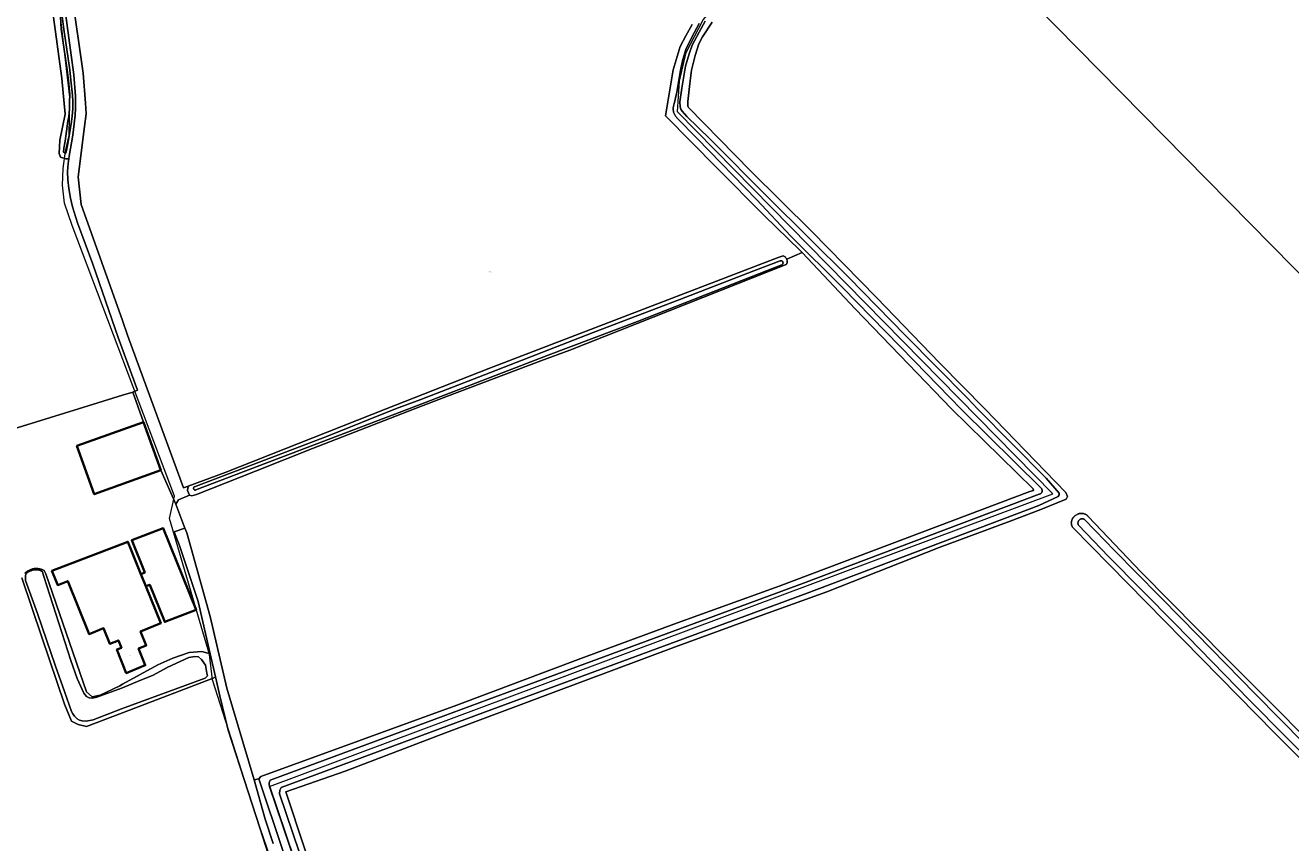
# Model space of a CAD drawing. Header units: metres. Extents: x 250001 to 257773, y 598992 to 609118.
# Tile 169 of 256: x 252962 to 253455, y 601331 to 601649. Entities that reach past the tile are written whole.
import ezdxf
from ezdxf.enums import TextEntityAlignment as Align
from ezdxf.lldxf.tags import DXFTag

# ---------------------------------------------------------------- set-up
doc = ezdxf.new("R2010")
doc.units = ezdxf.units.M
for name, color, linetype, lineweight in [('B-WE-GR-BOUWLAND-GV', 252, 'Continuous', 13), ('B-WE-GR-GROENVOORZIENING-GV', 252, 'Continuous', 18), ('B-WE-KG-GRENS_PERCEEL-G', 150, 'KG-PERCEEL', 18), ('B-WE-KG-GRENS_PERCEEL-S', 150, 'Continuous', 25), ('B-WE-OG-BEBOUWING-GV', 1, 'Continuous', 35), ('B-WE-OG-BEBOUWING-T18', 7, 'Continuous', 18), ('B-WE-OG-TERREIN_ERF-GV', 7, 'Continuous', 18), ('B-WE-OG-WATER-GV', 252, 'Continuous', 18), ('B-WE-OG-WATER_SLOOT-GV', 252, 'Continuous', 18), ('B-WE-VH-VERHARDING_GESLOTEN-GV', 252, 'Continuous', 18), ('X-XX-AL-REFERENTIE-G', 7, 'Continuous', 18)]:
    doc.layers.add(name, color=color, linetype=linetype, lineweight=lineweight)
doc.styles.add('NLCS-ISO', font='NLCS-ISO.ttf')
doc.styles.add('NLCS-ISO-ANNOTATIEF-T18', font='NLCS-ISO.ttf', dxfattribs={"height": 1.8})
doc.styles.get("Standard").update_dxf_attribs({"font": 'NLCS-ISO.ttf'})
tags = doc.linetypes.add('KG-PERCEEL', pattern='A,5.5,-2,["P",Standard,S=1.8,R=0,X=-0.5,Y=-0.9],-2,5.5,-2,[5,NLCS.SHX,S=0.75,R=0,X=0,Y=0],-2', length=19).pattern_tags.tags
tags[6] = DXFTag(74, 10)

# ---------------------------------------------------------------- blocks, each defined once
blk = doc.blocks.new('SKG-PERCEELNUMMER-SO')
at = {"style": 'NLCS-ISO', "oblique": 10, "flags": 1}
blk.add_attdef('GEMEENTECODE', text='', height=1.8, dxfattribs=at).set_placement((0, 2.6), align=Align.MIDDLE_CENTER)
at = {"style": 'NLCS-ISO', "oblique": 10}
blk.add_attdef('SECTIE', text='', height=1.8, dxfattribs=at).set_placement((-0.5, 0), align=Align.MIDDLE_RIGHT)
blk.add_attdef('PERCEELNUMMER', text='', height=1.8, dxfattribs=at).set_placement((0.5, 0), align=Align.MIDDLE_LEFT)
blk = doc.blocks.new('BS2021-132-Xref-KAD-20210617')
at = {"layer": 'B-WE-KG-GRENS_PERCEEL-G', "flags": 128}
for points in [[(253216, 601615.521), (253216.726, 601627.483), (253219.268, 601638.667), (253225.876, 601651.375), (253235.026, 601662.05), (253245.192, 601671.2), (253254.342, 601677.808), (253270.1, 601688.483), (253304.514, 601708.557)], [(253602.292, 601414.333), (253598.138, 601410.285), (253304.514, 601708.557)], [(252977.826, 601600.238), (252979.286, 601606.373), (252979.578, 601621.272), (252976.072, 601651.361), (252969.724, 601696.046)], [(253173.344, 601009.569), (253172.732, 601012.133), (253057.232, 601353.056), (253362.022, 601466.988), (253216, 601615.521)], [(253018.386, 601457.374), (253020.242, 601465.995), (252980.454, 601571.318), (252977.534, 601580.081), (252976.658, 601587.093), (252976.95, 601593.519), (252977.826, 601600.238)], [(253067.932, 601291.571), (253035.096, 601394.645), (253033.914, 601404.512), (253018.386, 601457.374)]]:
    blk.add_lwpolyline(points, dxfattribs=at)
at = {"layer": 'B-WE-KG-GRENS_PERCEEL-S', "xscale": 0.2, "yscale": 0.2, "zscale": 0.2}
blk.add_blockref('SKG-PERCEELNUMMER-SO', (253142.741, 601553.351), dxfattribs=at).add_auto_attribs({'PERCEELNUMMER': '595', 'SECTIE': 'M'})
blk = doc.blocks.new('BS2021-132-Xref-BGT-GRIJS-20210617-aangepast')
at = {"layer": 'B-WE-GR-BOUWLAND-GV', "flags": 128}
for points in [[(252980.457, 601660.598), (252984.69, 601630.568), (252985.616, 601618.926), (252985.881, 601614.825), (252985.219, 601609.931), (252982.838, 601590.351), (252983.896, 601579.503), (253000, 601534.365), (253002.02, 601528.703), (253012.504, 601500), (253023.722, 601469.289), (253025.528, 601469.96), (253039.916, 601475.304), (253102.637, 601500), (253142.581, 601515.728), (253255.056, 601558.857), (253257.077, 601559.552), (253257.369, 601559.42), (253257.536, 601559.327), (253257.695, 601559.22), (253257.845, 601559.101), (253257.984, 601558.969), (253258.111, 601558.826), (253258.226, 601558.674), (253258.328, 601558.512), (253258.416, 601558.342), (253258.465, 601558.223), (253264.441, 601560.819), (253263.685, 601561.618), (253249.734, 601575.252), (253231.323, 601593.666), (253211.306, 601614.032), (253214.216, 601631.891), (253217.016, 601640.982), (253219.201, 601645.109), (253221.724, 601649.499)], [(252955.711, 601491.581), (252982.868, 601500), (253000, 601505.311), (253004.058, 601506.569), (253005.822, 601507.352), (252998.397, 601527.799), (252988.442, 601556.284), (252982.498, 601572.417), (252980.63, 601578.606), (252979.79, 601581.938), (252979.118, 601585.708), (252978.788, 601589.151), (252978.698, 601592.421), (252978.927, 601595.481), (252979.165, 601597.247), (252977.94, 601597.247), (252975.876, 601597.988), (252975.347, 601599.311), (252975.695, 601604.552), (252977.79, 601614.705), (252976.5, 601628.564), (252971.343, 601665.952)], [(253229.433, 601650.415), (253225.727, 601644.809), (253224.284, 601642.031), (253222.764, 601637.433), (253221.418, 601631.738), (253220.704, 601626.651), (253219.916, 601619.584), (253219.939, 601617.845), (253220.206, 601617.248), (253244.375, 601592.651), (253268.152, 601568.988), (253293.375, 601543.305), (253318.075, 601517.855), (253335.551, 601500), (253367.088, 601467.467), (253367.67, 601465.886), (253367.17, 601464.888), (253357.307, 601460.874), (253345.386, 601456.354), (253317.763, 601446.035), (253274.028, 601428.811), (253248.072, 601419.444), (253214.732, 601407.291), (253166.554, 601389.282), (253125.675, 601374.042), (253086.702, 601359.119), (253063.525, 601351.023), (253078.13, 601307.208)], [(253472.901, 601349.515), (253448.36, 601373.818), (253369.645, 601453.972), (253369.532, 601454.171), (253369.434, 601454.377), (253369.35, 601454.59), (253369.282, 601454.808), (253369.229, 601455.03), (253369.191, 601455.255), (253369.17, 601455.483), (253369.164, 601455.711), (253369.174, 601455.939), (253369.201, 601456.166), (253369.243, 601456.391), (253369.3, 601456.612), (253369.373, 601456.828), (253369.461, 601457.039), (253369.564, 601457.243), (253369.681, 601457.44), (253369.811, 601457.627), (253369.953, 601457.806), (253370.108, 601457.973), (253370.275, 601458.13), (253370.422, 601458.251), (253370.593, 601458.42), (253370.775, 601458.576), (253370.968, 601458.721), (253371.169, 601458.852), (253371.379, 601458.969), (253371.595, 601459.072), (253371.819, 601459.16), (253372.048, 601459.234), (253372.281, 601459.292), (253372.517, 601459.334), (253372.756, 601459.361), (253372.996, 601459.371), (253373.236, 601459.366), (253373.475, 601459.344), (253373.712, 601459.307), (253373.947, 601459.254), (253374.177, 601459.186), (253374.402, 601459.102), (253374.621, 601459.004), (253374.833, 601458.891), (253375.038, 601458.764), (253375.233, 601458.624), (253375.418, 601458.472), (253375.593, 601458.307), (253375.757, 601458.131), (253375.76, 601458.127), (253396.398, 601436.457), (253429.576, 601402.882), (253450.611, 601381.768), (253483.359, 601348.477)], [(253065.413, 601302.424), (253053.641, 601336.697), (253041.172, 601374.974), (253037.961, 601388.372), (253036.249, 601395.795), (253035.31, 601395.198), (253000, 601381.719), (252986.098, 601376.412), (252982.79, 601377.206), (252980.145, 601378.529), (252977.499, 601385.143), (252968.635, 601411.205), (252960.934, 601434.307)]]:
    blk.add_lwpolyline(points, dxfattribs=at)
blk.add_lwpolyline([(253285.13, 601538.964), (253264.441, 601560.819), (253258.465, 601558.223), (253258.489, 601558.165), (253258.547, 601557.983), (253258.591, 601557.796), (253258.618, 601557.607), (253258.629, 601557.416), (253258.624, 601557.225), (253258.604, 601557.034), (253258.568, 601556.847), (253258.516, 601556.663), (253258.448, 601556.483), (253258.367, 601556.31), (253258.271, 601556.145), (253174.117, 601522.878), (253162.787, 601518.725), (253126.469, 601505.014), (253113.579, 601500), (253073.969, 601484.604), (253051.727, 601475.779), (253028.812, 601466.684), (253026.959, 601466.237), (253026.104, 601466.386), (253021.835, 601464.642), (253020.838, 601462.947), (253024.323, 601453.654), (253025.025, 601451.781), (253034.197, 601419.28), (253040.677, 601391.365), (253051.245, 601355.674), (253053.063, 601356.107), (253053.908, 601356.93), (253130.102, 601384.787), (253178.368, 601402.949), (253215.982, 601416.835), (253255.545, 601431.074), (253353.041, 601467.81), (253354.44, 601468.219), (253354.274, 601468.885), (253322.514, 601500), (253305.78, 601517.46)], close=True, dxfattribs=at)
at = {"layer": 'B-WE-GR-GROENVOORZIENING-GV', "flags": 128}
for points in [[(252977.928, 601653.921), (252981.143, 601629.963), (252981.793, 601621.718), (252981.796, 601617.007), (252981.618, 601614.283), (252981.278, 601610.847), (252980.68, 601606.556), (252979.318, 601598.387), (252979.165, 601597.247), (252978.927, 601595.481), (252978.698, 601592.421), (252978.788, 601589.151), (252979.118, 601585.708), (252979.79, 601581.938), (252980.63, 601578.606), (252982.498, 601572.417), (252988.442, 601556.284), (252998.397, 601527.799), (253005.822, 601507.352), (253004.058, 601506.569), (253008.167, 601494.897), (253014.926, 601476.112), (253020.838, 601462.947), (253021.835, 601464.642), (253026.104, 601466.386), (253025.333, 601468.196), (253025.528, 601469.96), (253023.722, 601469.289), (253012.504, 601500), (253002.02, 601528.703), (253000, 601534.365), (252983.896, 601579.503), (252982.838, 601590.351), (252985.219, 601609.931), (252985.881, 601614.825), (252985.616, 601618.926), (252984.69, 601630.568), (252980.457, 601660.598)], [(253083.958, 601264.268), (253055.408, 601349.051), (253053.063, 601356.107), (253051.245, 601355.674), (253055.582, 601340.456), (253058.694, 601330.95)]]:
    blk.add_lwpolyline(points, dxfattribs=at)
at = {"layer": 'B-WE-OG-BEBOUWING-GV', "flags": 128}
for points in [[(253014.926, 601476.112), (253008.167, 601494.897), (252982.305, 601485.586), (252989.064, 601466.801)], [(253028.701, 601421.789), (253015.891, 601453.558), (253003.644, 601448.89), (253008.693, 601436.37), (253007.214, 601435.773), (253009.122, 601431.017), (253010.609, 601431.617), (253016.454, 601417.121)], [(253003.345, 601445.417), (253002.169, 601448.349), (252972.607, 601437.006), (252974.834, 601431.436), (252978.771, 601433.009), (252987.007, 601412.408), (252992.688, 601414.679), (252995.119, 601408.598), (252998.462, 601409.934), (252999.612, 601407.056), (252997.848, 601406.351), (253001.493, 601397.234), (253008.872, 601400.29), (253006.278, 601406.757), (253009.303, 601407.97), (253007.098, 601413.466), (253014.907, 601416.598), (253009.122, 601431.017), (253007.214, 601435.773), (253004.624, 601442.229)]]:
    blk.add_lwpolyline(points, close=True, dxfattribs=at)
at = {"layer": 'B-WE-OG-TERREIN_ERF-GV', "flags": 128}
blk.add_lwpolyline([(252962.028, 601436.052), (252962.255, 601436.271), (252962.493, 601436.479), (252962.741, 601436.674), (252962.999, 601436.857), (252963.266, 601437.026), (252963.541, 601437.182), (252963.823, 601437.323), (252964.113, 601437.45), (252964.408, 601437.562), (252964.709, 601437.659), (252965.014, 601437.741), (252965.323, 601437.807), (252965.634, 601437.858), (252965.948, 601437.892), (252966.264, 601437.911), (252966.58, 601437.914), (252966.895, 601437.901), (252967.21, 601437.871), (252967.523, 601437.826), (252967.832, 601437.765), (252968.139, 601437.689), (252968.441, 601437.597), (252968.738, 601437.49), (252969.03, 601437.367), (252969.315, 601437.231), (252969.59, 601437.081), (252970.203, 601435.827), (252986.084, 601389.959), (252988.282, 601388.036), (252991.365, 601388.653), (252998.965, 601392.301), (253000, 601392.871), (253013.843, 601400.499), (253019.655, 601402.966), (253026.031, 601405.172), (253030.931, 601405.56), (253034.196, 601404.701), (253029.488, 601425.119), (253022.348, 601446.482), (253020.151, 601452.243), (253024.323, 601453.654), (253020.838, 601462.947), (253014.926, 601476.112), (252989.064, 601466.801), (252982.305, 601485.586), (253008.167, 601494.897), (253004.058, 601506.569), (253000, 601505.311), (252982.868, 601500), (252955.711, 601491.581)], dxfattribs=at)
blk.add_lwpolyline([(253007.214, 601435.773), (253008.693, 601436.37), (253003.644, 601448.89), (253015.891, 601453.558), (253028.701, 601421.789), (253016.454, 601417.121), (253010.609, 601431.617), (253009.122, 601431.017), (253014.907, 601416.598), (253007.098, 601413.466), (253009.303, 601407.97), (253006.278, 601406.757), (253008.872, 601400.29), (253001.493, 601397.234), (252997.848, 601406.351), (252999.612, 601407.056), (252998.462, 601409.934), (252995.119, 601408.598), (252992.688, 601414.679), (252987.007, 601412.408), (252978.771, 601433.009), (252974.834, 601431.436), (252972.607, 601437.006), (253002.169, 601448.349), (253003.345, 601445.417), (253004.624, 601442.229)], close=True, dxfattribs=at)
at = {"layer": 'B-WE-OG-WATER-GV', "flags": 128}
for points in [[(253224.322, 601649.917), (253221.51, 601644.683), (253219.155, 601639.795), (253218.045, 601635.922), (253217.211, 601632.392), (253215.751, 601623.197), (253214.709, 601618.745), (253214.659, 601618.633), (253214.556, 601618.377), (253214.469, 601618.116), (253214.397, 601617.849), (253214.341, 601617.579), (253214.3, 601617.307), (253214.275, 601617.032), (253214.266, 601616.756), (253214.273, 601616.481), (253214.296, 601616.206), (253214.335, 601615.933), (253214.39, 601615.663), (253214.461, 601615.396), (253214.546, 601615.134), (253214.647, 601614.877), (253214.762, 601614.626), (253214.892, 601614.383), (253215.036, 601614.148), (253215.193, 601613.921), (253215.363, 601613.704), (253215.545, 601613.497), (253215.739, 601613.301), (253223.621, 601605.206), (253246.821, 601581.336), (253259.957, 601567.292), (253280.089, 601547.22), (253308.093, 601518.596), (253326.425, 601499.743), (253357.448, 601469.148), (253357.545, 601469.036), (253357.629, 601468.913), (253357.699, 601468.782), (253357.756, 601468.645), (253357.797, 601468.502), (253357.822, 601468.355), (253357.832, 601468.207), (253357.826, 601468.058), (253357.803, 601467.911), (253357.765, 601467.767), (253357.712, 601467.629), (253357.644, 601467.496), (253357.563, 601467.372), (253357.468, 601467.257), (253357.362, 601467.153), (253357.245, 601467.061), (253357.119, 601466.982), (253356.985, 601466.917), (253356.845, 601466.867), (253356.701, 601466.832), (253356.615, 601466.819), (253264.909, 601432.226), (253142.247, 601386.989), (253124.729, 601380.49), (253058.864, 601356.056), (253057.532, 601355.557), (253057.033, 601354.558), (253057.033, 601353.726), (253076.656, 601295.807)], [(253079.25, 601296.681), (253061.088, 601350.287), (253061.213, 601351.659), (253061.75, 601352.709), (253143.684, 601383.105), (253266.357, 601428.345), (253356.539, 601462.364), (253363.986, 601465.976), (253364.495, 601466.576), (253364.495, 601467.224), (253359.341, 601473.117), (253332.604, 601500), (253328.768, 601504.128), (253304.52, 601528.644), (253282.557, 601551.171), (253251.207, 601582.292), (253228.5, 601605.109), (253219.531, 601613.81), (253217.705, 601615.865), (253217.276, 601616.579), (253217.025, 601617.476), (253216.898, 601619.513), (253217.646, 601624.84), (253219.058, 601633.396), (253220.469, 601638.112), (253221.691, 601641.567), (253224.325, 601646.559), (253226.749, 601650.828)], [(252975.938, 601652.6), (252976.224, 601647.72), (252978.448, 601631.867), (252978.975, 601627.718), (252979.574, 601622.255), (252979.441, 601619.274), (252979.41, 601616.645), (252979.165, 601613.793), (252978.811, 601611.902), (252977.751, 601604.17), (252977.263, 601601.378), (252977.047, 601599.851), (252978.057, 601599.507), (252978.384, 601601.205), (252978.853, 601603.843), (252980.258, 601611.845), (252980.477, 601613.865), (252980.721, 601616.805), (252980.705, 601619.564), (252980.609, 601622.015), (252979.999, 601627.959), (252979.521, 601631.89), (252977.252, 601647.785), (252976.534, 601652.676)], [(253469.171, 601360.253), (253440.717, 601389.137), (253412.014, 601418.52), (253385.903, 601444.893), (253378.391, 601452.73), (253374.275, 601457.025), (253374.155, 601457.092), (253374.006, 601457.159), (253373.851, 601457.211), (253373.692, 601457.247), (253373.53, 601457.267), (253373.367, 601457.272), (253373.204, 601457.26), (253373.043, 601457.233), (253372.886, 601457.19), (253372.733, 601457.132), (253372.587, 601457.059), (253372.449, 601456.973), (253372.32, 601456.873), (253372.201, 601456.761), (253372.094, 601456.638), (253371.999, 601456.505), (253371.918, 601456.363), (253371.851, 601456.214), (253371.799, 601456.06), (253371.763, 601455.9), (253371.742, 601455.739), (253371.737, 601455.576), (253371.748, 601455.413), (253371.775, 601455.252), (253371.817, 601455.094), (253371.875, 601454.942), (253371.948, 601454.795), (253383.594, 601442.644), (253409.716, 601416.26), (253438.416, 601386.88), (253466.867, 601357.999)]]:
    blk.add_lwpolyline(points, dxfattribs=at)
for points in [[(253256.799, 601557.384), (253256.717, 601557.466), (253256.625, 601557.536), (253256.524, 601557.593), (253256.415, 601557.635), (253256.302, 601557.662), (253256.187, 601557.673), (253256.071, 601557.669), (253255.957, 601557.648), (253245.663, 601553.768), (253216.811, 601542.551), (253183.154, 601529.751), (253140.839, 601513.286), (253116.051, 601503.675), (253106.303, 601500), (253079.849, 601489.444), (253028.111, 601469.75), (253028.016, 601469.707), (253027.929, 601469.649), (253027.852, 601469.58), (253027.786, 601469.499), (253027.733, 601469.409), (253027.695, 601469.312), (253027.672, 601469.21), (253027.665, 601469.106), (253027.674, 601469.003), (253027.698, 601468.901), (253027.738, 601468.805), (253027.792, 601468.716), (253027.859, 601468.636), (253027.938, 601468.568), (253028.026, 601468.512), (253028.121, 601468.47), (253028.222, 601468.444), (253028.326, 601468.433), (253028.43, 601468.438), (253028.532, 601468.459), (253028.629, 601468.495), (253111.376, 601500), (253165.649, 601520.877), (253200.437, 601534.061), (253244.633, 601551.446), (253256.59, 601556.102), (253256.662, 601556.15), (253256.751, 601556.225), (253256.828, 601556.312), (253256.893, 601556.408), (253256.944, 601556.512), (253256.981, 601556.622), (253257.001, 601556.737), (253257.006, 601556.853), (253256.995, 601556.968), (253256.968, 601557.081), (253256.926, 601557.19), (253256.87, 601557.291)], [(252967.589, 601437.33), (252966.848, 601437.454), (252966.125, 601437.382), (252965.071, 601437.254), (252964.483, 601437.006), (252963.641, 601436.74), (252962.798, 601436.239), (252962.542, 601435.949), (252962.301, 601435.209), (252962.24, 601434.839), (252962.304, 601433.277), (252966.936, 601420.377), (252974.021, 601399.963), (252977.527, 601390.117), (252980.251, 601382.326), (252980.769, 601381.346), (252981.387, 601380.482), (252982.373, 601379.42), (252983.246, 601378.886), (252984.376, 601378.603), (252985.936, 601378.472), (252988.634, 601379.035), (252999.599, 601383.332), (253032.142, 601395.197), (253033.148, 601396.104), (253032.908, 601397.188), (253032.352, 601400.271), (253030.79, 601402.532), (253029.633, 601403.54), (253028.22, 601403.718), (253025.886, 601403.239), (253017.7, 601399.565), (253011.681, 601396.288), (253006.754, 601394.333), (253000, 601391.469), (252990.016, 601387.824), (252988.374, 601387.409), (252987.107, 601387.576), (252986.058, 601388.131), (252984.937, 601389.468), (252982.429, 601395.149), (252979.952, 601402.078), (252969.499, 601434.816), (252968.929, 601436.558), (252968.386, 601437.05)]]:
    blk.add_lwpolyline(points, close=True, dxfattribs=at)
at = {"layer": 'B-WE-OG-WATER_SLOOT-GV', "flags": 128}
for points in [[(253221.724, 601649.499), (253219.201, 601645.109), (253217.016, 601640.982), (253214.216, 601631.891), (253211.306, 601614.032), (253231.323, 601593.666), (253249.734, 601575.252), (253263.685, 601561.618), (253264.441, 601560.819), (253285.13, 601538.964), (253305.78, 601517.46), (253322.514, 601500), (253354.274, 601468.885), (253354.44, 601468.219), (253353.041, 601467.81), (253255.545, 601431.074), (253215.982, 601416.835), (253178.368, 601402.949), (253130.102, 601384.787), (253053.908, 601356.93), (253053.063, 601356.107), (253055.408, 601349.051), (253083.958, 601264.268)], [(253078.13, 601307.208), (253063.525, 601351.023), (253086.702, 601359.119), (253125.675, 601374.042), (253166.554, 601389.282), (253214.732, 601407.291), (253248.072, 601419.444), (253274.028, 601428.811), (253317.763, 601446.035), (253345.386, 601456.354), (253357.307, 601460.874), (253367.17, 601464.888), (253367.67, 601465.886), (253367.088, 601467.467), (253335.551, 601500), (253318.075, 601517.855), (253293.375, 601543.305), (253268.152, 601568.988), (253244.375, 601592.651), (253220.206, 601617.248), (253219.939, 601617.845), (253219.916, 601619.584), (253220.704, 601626.651), (253221.418, 601631.738), (253222.764, 601637.433), (253224.284, 601642.031), (253225.727, 601644.809), (253229.433, 601650.415)], [(253226.749, 601650.828), (253224.325, 601646.559), (253221.691, 601641.567), (253220.469, 601638.112), (253219.058, 601633.396), (253217.646, 601624.84), (253216.898, 601619.513), (253217.025, 601617.476), (253217.276, 601616.579), (253217.705, 601615.865), (253219.531, 601613.81), (253228.5, 601605.109), (253251.207, 601582.292), (253282.557, 601551.171), (253304.52, 601528.644), (253328.768, 601504.128), (253332.604, 601500), (253359.341, 601473.117), (253364.495, 601467.224), (253364.495, 601466.576), (253363.986, 601465.976), (253356.539, 601462.364), (253266.357, 601428.345), (253143.684, 601383.105), (253061.75, 601352.709), (253061.213, 601351.659), (253061.088, 601350.287), (253079.25, 601296.681)], [(253076.656, 601295.807), (253057.033, 601353.726), (253057.033, 601354.558), (253057.532, 601355.557), (253058.864, 601356.056), (253124.729, 601380.49), (253142.247, 601386.989), (253264.909, 601432.226), (253356.615, 601466.819), (253356.701, 601466.832), (253356.845, 601466.867), (253356.985, 601466.917), (253357.119, 601466.982), (253357.245, 601467.061), (253357.362, 601467.153), (253357.468, 601467.257), (253357.563, 601467.372), (253357.644, 601467.496), (253357.712, 601467.629), (253357.765, 601467.767), (253357.803, 601467.911), (253357.826, 601468.058), (253357.832, 601468.207), (253357.822, 601468.355), (253357.797, 601468.502), (253357.756, 601468.645), (253357.699, 601468.782), (253357.629, 601468.913), (253357.545, 601469.036), (253357.448, 601469.148), (253326.425, 601499.743), (253308.093, 601518.596), (253280.089, 601547.22), (253259.957, 601567.292), (253246.821, 601581.336), (253223.621, 601605.206), (253215.739, 601613.301), (253215.545, 601613.497), (253215.363, 601613.704), (253215.193, 601613.921), (253215.036, 601614.148), (253214.892, 601614.383), (253214.762, 601614.626), (253214.647, 601614.877), (253214.546, 601615.134), (253214.461, 601615.396), (253214.39, 601615.663), (253214.335, 601615.933), (253214.296, 601616.206), (253214.273, 601616.481), (253214.266, 601616.756), (253214.275, 601617.032), (253214.3, 601617.307), (253214.341, 601617.579), (253214.397, 601617.849), (253214.469, 601618.116), (253214.556, 601618.377), (253214.659, 601618.633), (253214.709, 601618.745), (253215.751, 601623.197), (253217.211, 601632.392), (253218.045, 601635.922), (253219.155, 601639.795), (253221.51, 601644.683), (253224.322, 601649.917)], [(252971.343, 601665.952), (252976.5, 601628.564), (252977.79, 601614.705), (252975.695, 601604.552), (252975.347, 601599.311), (252975.876, 601597.988), (252977.94, 601597.247), (252979.165, 601597.247), (252979.318, 601598.387), (252980.68, 601606.556), (252981.278, 601610.847), (252981.618, 601614.283), (252981.796, 601617.007), (252981.793, 601621.718), (252981.143, 601629.963), (252977.928, 601653.921)], [(252976.534, 601652.676), (252977.252, 601647.785), (252979.521, 601631.89), (252979.999, 601627.959), (252980.609, 601622.015), (252980.705, 601619.564), (252980.721, 601616.805), (252980.477, 601613.865), (252980.258, 601611.845), (252978.853, 601603.843), (252978.384, 601601.205), (252978.057, 601599.507), (252977.047, 601599.851), (252977.263, 601601.378), (252977.751, 601604.17), (252978.811, 601611.902), (252979.165, 601613.793), (252979.41, 601616.645), (252979.441, 601619.274), (252979.574, 601622.255), (252978.975, 601627.718), (252978.448, 601631.867), (252976.224, 601647.72), (252975.938, 601652.6)], [(253483.359, 601348.477), (253450.611, 601381.768), (253429.576, 601402.882), (253396.398, 601436.457), (253375.76, 601458.127), (253375.757, 601458.131), (253375.593, 601458.307), (253375.418, 601458.472), (253375.233, 601458.624), (253375.038, 601458.764), (253374.833, 601458.891), (253374.621, 601459.004), (253374.402, 601459.102), (253374.177, 601459.186), (253373.947, 601459.254), (253373.712, 601459.307), (253373.475, 601459.344), (253373.236, 601459.366), (253372.996, 601459.371), (253372.756, 601459.361), (253372.517, 601459.334), (253372.281, 601459.292), (253372.048, 601459.234), (253371.819, 601459.16), (253371.595, 601459.072), (253371.379, 601458.969), (253371.169, 601458.852), (253370.968, 601458.721), (253370.775, 601458.576), (253370.593, 601458.42), (253370.422, 601458.251), (253370.275, 601458.13), (253370.108, 601457.973), (253369.953, 601457.806), (253369.811, 601457.627), (253369.681, 601457.44), (253369.564, 601457.243), (253369.461, 601457.039), (253369.373, 601456.828), (253369.3, 601456.612), (253369.243, 601456.391), (253369.201, 601456.166), (253369.174, 601455.939), (253369.164, 601455.711), (253369.17, 601455.483), (253369.191, 601455.255), (253369.229, 601455.03), (253369.282, 601454.808), (253369.35, 601454.59), (253369.434, 601454.377), (253369.532, 601454.171), (253369.645, 601453.972), (253448.36, 601373.818), (253472.901, 601349.515)], [(253466.867, 601357.999), (253438.416, 601386.88), (253409.716, 601416.26), (253383.594, 601442.644), (253371.948, 601454.795), (253371.875, 601454.942), (253371.817, 601455.094), (253371.775, 601455.252), (253371.748, 601455.413), (253371.737, 601455.576), (253371.742, 601455.739), (253371.763, 601455.9), (253371.799, 601456.06), (253371.851, 601456.214), (253371.918, 601456.363), (253371.999, 601456.505), (253372.094, 601456.638), (253372.201, 601456.761), (253372.32, 601456.873), (253372.449, 601456.973), (253372.587, 601457.059), (253372.733, 601457.132), (253372.886, 601457.19), (253373.043, 601457.233), (253373.204, 601457.26), (253373.367, 601457.272), (253373.53, 601457.267), (253373.692, 601457.247), (253373.851, 601457.211), (253374.006, 601457.159), (253374.155, 601457.092), (253374.275, 601457.025), (253378.391, 601452.73), (253385.903, 601444.893), (253412.014, 601418.52), (253440.717, 601389.137), (253469.171, 601360.253)], [(252960.934, 601434.307), (252968.635, 601411.205), (252977.499, 601385.143), (252980.145, 601378.529), (252982.79, 601377.206), (252986.098, 601376.412), (253000, 601381.719), (253035.31, 601395.198), (253036.249, 601395.795), (253034.196, 601404.701), (253030.931, 601405.56), (253026.031, 601405.172), (253019.655, 601402.966), (253013.843, 601400.499), (253000, 601392.871), (252998.965, 601392.301), (252991.365, 601388.653), (252988.282, 601388.036), (252986.084, 601389.959), (252970.203, 601435.827), (252969.59, 601437.081), (252969.315, 601437.231), (252969.03, 601437.367), (252968.738, 601437.49), (252968.441, 601437.597), (252968.139, 601437.689), (252967.832, 601437.765), (252967.523, 601437.826), (252967.21, 601437.871), (252966.895, 601437.901), (252966.58, 601437.914), (252966.264, 601437.911), (252965.948, 601437.892), (252965.634, 601437.858), (252965.323, 601437.807), (252965.014, 601437.741), (252964.709, 601437.659), (252964.408, 601437.562), (252964.113, 601437.45), (252963.823, 601437.323), (252963.541, 601437.182), (252963.266, 601437.026), (252962.999, 601436.857), (252962.741, 601436.674), (252962.493, 601436.479), (252962.255, 601436.271), (252962.028, 601436.052)]]:
    blk.add_lwpolyline(points, dxfattribs=at)
for points in [[(253026.104, 601466.386), (253026.959, 601466.237), (253028.812, 601466.684), (253051.727, 601475.779), (253073.969, 601484.604), (253113.579, 601500), (253126.469, 601505.014), (253162.787, 601518.725), (253174.117, 601522.878), (253258.271, 601556.145), (253258.367, 601556.31), (253258.448, 601556.483), (253258.516, 601556.663), (253258.568, 601556.847), (253258.604, 601557.034), (253258.624, 601557.225), (253258.629, 601557.416), (253258.618, 601557.607), (253258.591, 601557.796), (253258.547, 601557.983), (253258.489, 601558.165), (253258.465, 601558.223), (253258.416, 601558.342), (253258.328, 601558.512), (253258.226, 601558.674), (253258.111, 601558.826), (253257.984, 601558.969), (253257.845, 601559.101), (253257.695, 601559.22), (253257.536, 601559.327), (253257.369, 601559.42), (253257.077, 601559.552), (253255.056, 601558.857), (253142.581, 601515.728), (253102.637, 601500), (253039.916, 601475.304), (253025.528, 601469.96), (253025.333, 601468.196)], [(253256.799, 601557.384), (253256.87, 601557.291), (253256.926, 601557.19), (253256.968, 601557.081), (253256.995, 601556.968), (253257.006, 601556.853), (253257.001, 601556.737), (253256.981, 601556.622), (253256.944, 601556.512), (253256.893, 601556.408), (253256.828, 601556.312), (253256.751, 601556.225), (253256.662, 601556.15), (253256.59, 601556.102), (253244.633, 601551.446), (253200.437, 601534.061), (253165.649, 601520.877), (253111.376, 601500), (253028.629, 601468.495), (253028.532, 601468.459), (253028.43, 601468.438), (253028.326, 601468.433), (253028.222, 601468.444), (253028.121, 601468.47), (253028.026, 601468.512), (253027.938, 601468.568), (253027.859, 601468.636), (253027.792, 601468.716), (253027.738, 601468.805), (253027.698, 601468.901), (253027.674, 601469.003), (253027.665, 601469.106), (253027.672, 601469.21), (253027.695, 601469.312), (253027.733, 601469.409), (253027.786, 601469.499), (253027.852, 601469.58), (253027.929, 601469.649), (253028.016, 601469.707), (253028.111, 601469.75), (253079.849, 601489.444), (253106.303, 601500), (253116.051, 601503.675), (253140.839, 601513.286), (253183.154, 601529.751), (253216.811, 601542.551), (253245.663, 601553.768), (253255.957, 601557.648), (253256.071, 601557.669), (253256.187, 601557.673), (253256.302, 601557.662), (253256.415, 601557.635), (253256.524, 601557.593), (253256.625, 601557.536), (253256.717, 601557.466)], [(252966.125, 601437.382), (252966.848, 601437.454), (252967.589, 601437.33), (252968.386, 601437.05), (252968.929, 601436.558), (252969.499, 601434.816), (252979.952, 601402.078), (252982.429, 601395.149), (252984.937, 601389.468), (252986.058, 601388.131), (252987.107, 601387.576), (252988.374, 601387.409), (252990.016, 601387.824), (253000, 601391.469), (253006.754, 601394.333), (253011.681, 601396.288), (253017.7, 601399.565), (253025.886, 601403.239), (253028.22, 601403.718), (253029.633, 601403.54), (253030.79, 601402.532), (253032.352, 601400.271), (253032.908, 601397.188), (253033.148, 601396.104), (253032.142, 601395.197), (252999.599, 601383.332), (252988.634, 601379.035), (252985.936, 601378.472), (252984.376, 601378.603), (252983.246, 601378.886), (252982.373, 601379.42), (252981.387, 601380.482), (252980.769, 601381.346), (252980.251, 601382.326), (252977.527, 601390.117), (252974.021, 601399.963), (252966.936, 601420.377), (252962.304, 601433.277), (252962.24, 601434.839), (252962.301, 601435.209), (252962.542, 601435.949), (252962.798, 601436.239), (252963.641, 601436.74), (252964.483, 601437.006), (252965.071, 601437.254)]]:
    blk.add_lwpolyline(points, close=True, dxfattribs=at)
at = {"layer": 'B-WE-VH-VERHARDING_GESLOTEN-GV', "flags": 128}
blk.add_lwpolyline([(253058.694, 601330.95), (253055.582, 601340.456), (253051.245, 601355.674), (253040.677, 601391.365), (253034.197, 601419.28), (253025.025, 601451.781), (253024.323, 601453.654), (253020.151, 601452.243), (253022.348, 601446.482), (253029.488, 601425.119), (253034.196, 601404.701), (253036.249, 601395.795), (253037.961, 601388.372), (253041.172, 601374.974), (253053.641, 601336.697), (253065.413, 601302.424)], dxfattribs=at)
at = {"layer": 'B-WE-OG-BEBOUWING-T18', "style": 'NLCS-ISO-ANNOTATIEF-T18'}
blk.add_text('5', height=0.36, rotation=21.9, dxfattribs=at).set_placement((253003, 601404), align=Align.MIDDLE)

msp = doc.modelspace()

# ---------------------------------------------------------------- block references
at = {"layer": 'X-XX-AL-REFERENTIE-G'}
for name in ['BS2021-132-Xref-BGT-GRIJS-20210617-aangepast', 'BS2021-132-Xref-KAD-20210617']:
    msp.add_blockref(name, (0, 0), dxfattribs=at)

doc.saveas('drawing.dxf')
